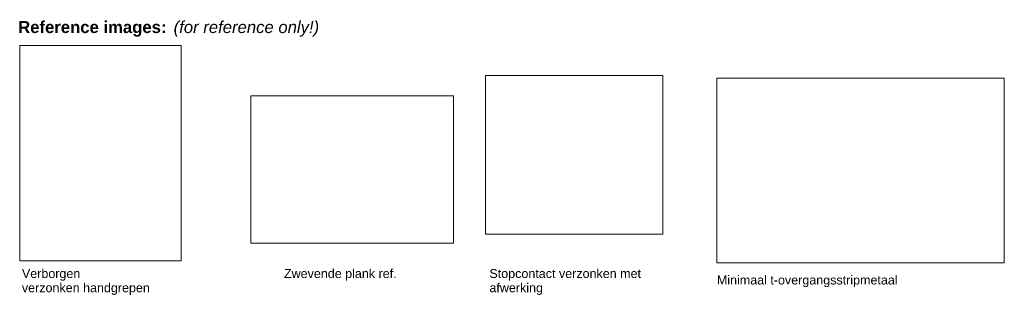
# Model space of a CAD drawing. Header units: millimetres. Extents: x 59308 to 100575, y -9418 to 40126.
# Tile 1 of 17: x 83355 to 99847, y -9418 to -4808. Entities that reach past the tile are written whole.
import ezdxf

# ---------------------------------------------------------------- set-up
doc = ezdxf.new("R2010")
doc.units = ezdxf.units.MM
doc.linetypes.add('Dash_2_', pattern=[6.35, 3.175, -3.175])
for name, color, linetype, lineweight in [('A09-G--', 8, 'Dash_2_', 5), ('A09-NT--3', 7, 'Continuous', 13), ('A09-NT--5', 7, 'Continuous', 5)]:
    doc.layers.add(name, color=color, linetype=linetype, lineweight=lineweight)
doc.styles.add('Arial_2', font='arial.ttf', dxfattribs={"height": 150})
doc.styles.add('Arial_B', font='arialbd.ttf', dxfattribs={"height": 200})
doc.styles.add('Arial_I', font='ariali.ttf', dxfattribs={"height": 200})
picture_1 = doc.add_image_def('image2.png', size_in_pixel=(564, 751))
picture_2 = doc.add_image_def('image3.png', size_in_pixel=(861, 624))
picture_3 = doc.add_image_def('image4.png', size_in_pixel=(390, 349))
picture_4 = doc.add_image_def('image9.png', size_in_pixel=(2048, 1314))

msp = doc.modelspace()

# ---------------------------------------------------------------- texts
at = {"layer": 'A09-NT--3', "char_height": 150, "attachment_point": 1, "style": 'Arial_2', "bg_fill": 3, "box_fill_scale": 1.25, "bg_fill_color": 256, "bg_fill_true_color": 13158600, "bg_fill_transparency": 0}
for s, insert, width in [('Verborgen', (83391.7, -8979.1), 1170.464), ('Zwevende plank ref.', (87782, -8979.1), 2276.793), ('Stopcontact verzonken met ', (91223, -8979.1), 3126.581), ('Minimaal t-overgangsstripmetaal', (95032.4, -9087.3), 3647.678)]:
    msp.add_mtext(s, dxfattribs=dict(at, insert=insert, width=width))
at = {"layer": 'A09-NT--5', "char_height": 200, "attachment_point": 1, "bg_fill": 3, "box_fill_scale": 1.25, "bg_fill_color": 256, "bg_fill_true_color": 13158600, "bg_fill_transparency": 0}
for s, insert, width, style in [('Reference images:', (83329.2, -4831.2), 3062.446, 'Arial_B'), (' (for reference only!)', (85856, -4831.2), 3110.548, 'Arial_I')]:
    msp.add_mtext(s, dxfattribs=dict(at, insert=insert, width=width, style=style))

# ---------------------------------------------------------------- pictures from other files: only their frames are drawn
at = {"layer": 'A09-G--'}
image = msp.add_image(picture_1, insert=(83354.9, -8840.9), size_in_units=(2703.3, 3599.6), dxfattribs=at)
image.dxf.flags = 7
image = msp.add_image(picture_3, insert=(91154.8, -8398.3), size_in_units=(2970.4, 2658.2), dxfattribs=at)
image.dxf.flags = 7
image = msp.add_image(picture_4, insert=(95030.1, -8878.1), size_in_units=(4817.2, 3090.7), dxfattribs=at)
image.dxf.flags = 7
image = msp.add_image(picture_2, insert=(87224.3, -8545.7), size_in_units=(3397.5, 2462.3), dxfattribs=at)
image.dxf.flags = 7

# ---------------------------------------------------------------- next in the draw order: texts
at = {"layer": 'A09-NT--3', "char_height": 150, "attachment_point": 1, "style": 'Arial_2', "bg_fill": 3, "box_fill_scale": 1.25, "bg_fill_color": 256, "bg_fill_true_color": 13158600, "bg_fill_transparency": 0}
for s, insert, width in [('verzonken handgrepen', (83391.7, -9217.2), 2565.4), ('afwerking', (91223, -9217.2), 1090.295)]:
    msp.add_mtext(s, dxfattribs=dict(at, insert=insert, width=width))

doc.saveas('drawing.dxf')
